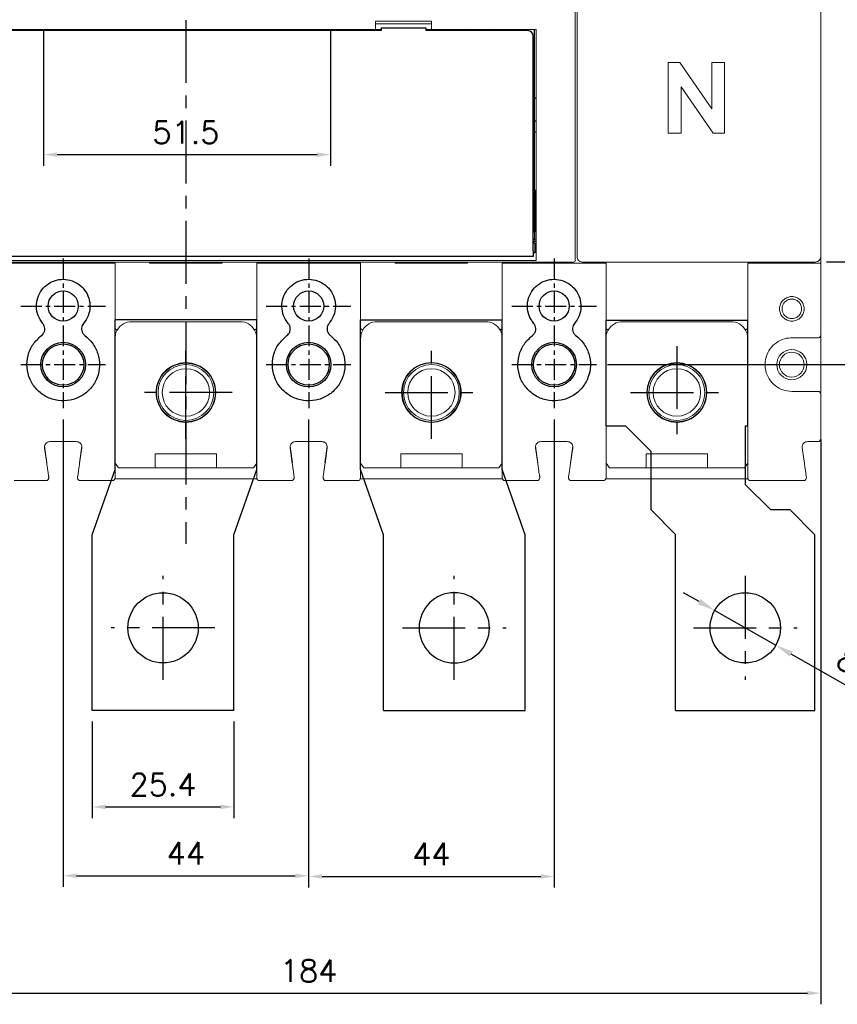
# Model space of a CAD drawing. Extents: x -312 to 2710, y -907 to 1738.
# Tile 10 of 17: x 423 to 570, y 1211 to 1387. Entities that reach past the tile are written whole.
import ezdxf

# ---------------------------------------------------------------- set-up
doc = ezdxf.new("R2010")
doc.units = 0
doc.header["$LTSCALE"] = 3
doc.header["$MEASUREMENT"] = 0
doc.linetypes.add('CENTER', pattern=[2, 1.25, -0.25, 0.25, -0.25])
doc.layers.get('0').update_dxf_attribs({"linetype": 'CONTINUOUS'})
doc.layers.get('Defpoints').update_dxf_attribs({"linetype": 'CONTINUOUS'})
for name, color, linetype in [('cen', 1, 'CENTER'), ('di', 3, 'CONTINUOUS'), ('dwg', 7, 'CONTINUOUS')]:
    doc.layers.add(name, color=color, linetype=linetype)
doc.styles.add('KIM', font='ROMANS.shx', dxfattribs={"height": 5, "bigfont": 'GSG1.shx'})
doc.styles.get("Standard").update_dxf_attribs({"font": 'romans.shx', "height": 4, "bigfont": 'ghs.shx'})
doc.dimstyles.get("Standard").update_dxf_attribs({"dimtxt": 0.18, "dimasz": 0.18, "dimexe": 0.18, "dimexo": 0.0625, "dimgap": 0.09, "dimtad": 0, "dimtih": 1, "dimtoh": 1, "dimdec": 4, "dimzin": 0, "dimdsep": 46, "dimtxsty": 'Standard', "dimcen": 0.09, "dimadec": 0, "dimazin": 0, "dimtfac": 1, "dimtdec": 4, "dimtofl": 0, "dimtmove": 0, "dimatfit": 3, "dimfxl": 0, "dimtolj": 1, "dimtzin": 0, "dimarcsym": 0})
doc.dimstyles.new('STANDARD$0', dxfattribs={"dimtxt": 5, "dimasz": 5, "dimexe": 1, "dimexo": 2, "dimgap": 2, "dimtad": 1, "dimdec": 4, "dimzin": 12, "dimdsep": 46, "dimtxsty": 'KIM', "dimcen": -1, "dimdle": 0.1, "dimadec": 0, "dimazin": 0, "dimtfac": 1, "dimtdec": 4, "dimtmove": 0, "dimatfit": 3, "dimfxl": 0, "dimtolj": 1, "dimtzin": 0, "dimarcsym": 0})

# ---------------------------------------------------------------- blocks, each defined once
blk = doc.blocks.new('fsadfsafas')
at = {"layer": 'cen', "ltscale": 3}
for p, q in [((614, 610.86), (614, 629.46)), ((623.3, 620.16), (604.7, 620.16)), ((626.25, 569.66), (626.25, 586.26)), ((634.55, 577.96), (617.95, 577.96))]:
    blk.add_line(p, q, dxfattribs=at)
at = {"layer": 'dwg'}
for p, q in [((626.5, 634.96), (601.5, 634.96)), ((601.5, 634.96), (601.5, 603.46)), ((626.5, 634.96), (626.5, 603.41)), ((601.5, 603.46), (606, 598.96)), ((626.5, 603.41), (630.95, 598.96)), ((609.5, 598.96), (606, 598.96)), ((609.5, 598.96), (614, 594.46)), ((630.95, 588.46), (630.95, 598.96)), ((614, 583.96), (614, 594.46)), ((635.45, 583.96), (630.95, 588.46)), ((614, 583.96), (613.55, 583.96)), ((613.55, 583.96), (613.55, 564.96)), ((638.95, 583.96), (635.45, 583.96)), ((638.95, 583.96), (638.95, 564.96)), ((638.95, 564.96), (613.55, 564.96))]:
    blk.add_line(p, q, dxfattribs=at)
for centre, radius in [((614, 620.16), 6.3), ((626.25, 577.96), 5.3)]:
    blk.add_circle(centre, radius, dxfattribs=at)
blk = doc.blocks.new('fsadfadsfas')
at = {"layer": 'cen', "ltscale": 3}
for p, q in [((1428.96, 638.76), (1428.96, 655.36)), ((1437.26, 647.06), (1420.66, 647.06)), ((1424.86, 595.56), (1424.86, 614.16)), ((1434.16, 604.86), (1415.56, 604.86))]:
    blk.add_line(p, q, dxfattribs=at)
at = {"layer": 'dwg'}
for p, q in [((1416.26, 633.26), (1416.26, 660.06)), ((1441.66, 660.06), (1416.26, 660.06)), ((1441.66, 633.26), (1441.66, 660.06)), ((1412.16, 621.56), (1416.26, 633.26)), ((1437.56, 621.56), (1441.66, 633.26)), ((1412.16, 590.06), (1412.16, 621.56)), ((1437.56, 590.06), (1437.56, 621.56)), ((1437.56, 590.06), (1412.16, 590.06))]:
    blk.add_line(p, q, dxfattribs=at)
for centre, radius in [((1428.96, 647.06), 5.3), ((1424.86, 604.86), 6.3)]:
    blk.add_circle(centre, radius, dxfattribs=at)
blk = doc.blocks.new('*D218')
at = {"layer": 'Defpoints', "color": 0}
for p in [(427.58, 1387.65), (478.98, 1387.65), (478.98, 1363.2)]:
    blk.add_point(p, dxfattribs=at)
at = {"layer": 'di'}
for p, q in [((427.58, 1385.65), (427.58, 1361.2)), ((478.98, 1385.65), (478.98, 1361.2)), ((429.98, 1363.2), (476.58, 1363.2))]:
    blk.add_line(p, q, dxfattribs=at)
for points in [[(429.98, 1363.6), (429.98, 1362.8), (427.58, 1363.2)], [(476.58, 1363.6), (476.58, 1362.8), (478.98, 1363.2)]]:
    blk.add_solid(points, dxfattribs=at)
at = {"layer": 'di', "insert": (453.08, 1367.2), "char_height": 4, "attachment_point": 5}
blk.add_mtext('\\A1;51.5', dxfattribs=at)
blk = doc.blocks.new('*D219')
at = {"layer": 'Defpoints', "color": 0}
for p in [(436.28, 1263.55), (461.68, 1263.55), (461.68, 1246.24)]:
    blk.add_point(p, dxfattribs=at)
at = {"layer": 'di'}
for p, q in [((436.28, 1261.55), (436.28, 1244.24)), ((461.68, 1261.55), (461.68, 1244.24)), ((438.68, 1246.24), (459.28, 1246.24))]:
    blk.add_line(p, q, dxfattribs=at)
for points in [[(438.68, 1246.64), (438.68, 1245.84), (436.28, 1246.24)], [(459.28, 1246.64), (459.28, 1245.84), (461.68, 1246.24)]]:
    blk.add_solid(points, dxfattribs=at)
at = {"layer": 'di', "insert": (448.98, 1250.24), "char_height": 4, "attachment_point": 5}
blk.add_mtext('\\A1;25.4', dxfattribs=at)
blk = doc.blocks.new('*D169')
at = {"layer": 'Defpoints', "color": 0}
for p in [(547.86, 1281.47), (558.81, 1275.23)]:
    blk.add_point(p, dxfattribs=at)
at = {"layer": 'di'}
for p, q in [((545.08, 1283.05), (542.3, 1284.64)), ((547.86, 1281.47), (558.81, 1275.23)), ((590.79, 1257), (561.59, 1273.65))]:
    blk.add_line(p, q, dxfattribs=at)
for points in [[(545.34, 1283.52), (544.81, 1282.59), (547.86, 1281.47)], [(561.85, 1274.11), (561.32, 1273.18), (558.81, 1275.23)]]:
    blk.add_solid(points, dxfattribs=at)
at = {"layer": 'di', "insert": (580.36, 1267.55), "char_height": 4, "attachment_point": 5, "rotation": 330.3185}
blk.add_mtext('\\A1;8-∅12.6', dxfattribs=at)
blk = doc.blocks.new('*D175')
at = {"layer": 'Defpoints', "color": 0}
for p in [(383.28, 1314.14), (566.88, 1314.14), (566.88, 1212.84)]:
    blk.add_point(p, dxfattribs=at)
at = {"layer": 'di'}
for p, q in [((383.28, 1312.14), (383.28, 1210.84)), ((566.88, 1312.14), (566.88, 1210.84)), ((385.68, 1212.84), (564.48, 1212.84))]:
    blk.add_line(p, q, dxfattribs=at)
for points in [[(385.68, 1213.24), (385.68, 1212.44), (383.28, 1212.84)], [(564.48, 1213.24), (564.48, 1212.44), (566.88, 1212.84)]]:
    blk.add_solid(points, dxfattribs=at)
at = {"layer": 'di', "insert": (475.08, 1216.84), "char_height": 4, "attachment_point": 5}
blk.add_mtext('\\A1;184', dxfattribs=at)
blk = doc.blocks.new('*D176')
at = {"layer": 'Defpoints', "color": 0}
for p in [(431.08, 1317.72), (475.08, 1317.72), (475.08, 1233.89)]:
    blk.add_point(p, dxfattribs=at)
at = {"layer": 'di'}
for p, q in [((431.08, 1315.72), (431.08, 1231.89)), ((475.08, 1315.72), (475.08, 1231.89)), ((433.48, 1233.89), (472.68, 1233.89))]:
    blk.add_line(p, q, dxfattribs=at)
for points in [[(433.48, 1234.29), (433.48, 1233.49), (431.08, 1233.89)], [(472.68, 1234.29), (472.68, 1233.49), (475.08, 1233.89)]]:
    blk.add_solid(points, dxfattribs=at)
at = {"layer": 'di', "insert": (453.08, 1237.89), "char_height": 4, "attachment_point": 5}
blk.add_mtext('\\A1;44', dxfattribs=at)
blk = doc.blocks.new('*D177')
at = {"layer": 'Defpoints', "color": 0}
for p in [(475.08, 1317.72), (519.08, 1317.72), (519.08, 1233.77)]:
    blk.add_point(p, dxfattribs=at)
at = {"layer": 'di'}
for p, q in [((475.08, 1315.72), (475.08, 1231.77)), ((519.08, 1315.72), (519.08, 1231.77)), ((477.48, 1233.77), (516.68, 1233.77))]:
    blk.add_line(p, q, dxfattribs=at)
for points in [[(477.48, 1234.17), (477.48, 1233.37), (475.08, 1233.77)], [(516.68, 1234.17), (516.68, 1233.37), (519.08, 1233.77)]]:
    blk.add_solid(points, dxfattribs=at)
at = {"layer": 'di', "insert": (497.08, 1237.77), "char_height": 4, "attachment_point": 5}
blk.add_mtext('\\A1;44', dxfattribs=at)
blk = doc.blocks.new('*D207')
at = {"layer": 'Defpoints', "color": 0}
for p in [(566.48, 1522.15), (565.92, 1343.95), (599.56, 1343.95)]:
    blk.add_point(p, dxfattribs=at)
at = {"layer": 'di'}
for p, q in [((568.48, 1522.15), (601.56, 1522.15)), ((599.56, 1519.75), (599.56, 1346.35)), ((567.92, 1343.95), (601.56, 1343.95))]:
    blk.add_line(p, q, dxfattribs=at)
for points in [[(599.16, 1519.75), (599.96, 1519.75), (599.56, 1522.15)], [(599.16, 1346.35), (599.96, 1346.35), (599.56, 1343.95)]]:
    blk.add_solid(points, dxfattribs=at)
at = {"layer": 'di', "insert": (595.56, 1433.05), "char_height": 4, "attachment_point": 5, "rotation": 90}
blk.add_mtext('\\A1;179', dxfattribs=at)
blk = doc.blocks.new('*D209')
at = {"layer": 'Defpoints', "color": 0}
for p in [(526.65, 1540.55), (526.67, 1325.55), (613.29, 1325.55)]:
    blk.add_point(p, dxfattribs=at)
at = {"layer": 'di'}
for p, q in [((528.65, 1540.55), (615.29, 1540.55)), ((613.29, 1538.15), (613.29, 1327.95)), ((528.67, 1325.55), (615.29, 1325.55))]:
    blk.add_line(p, q, dxfattribs=at)
for points in [[(612.89, 1538.15), (613.69, 1538.15), (613.29, 1540.55)], [(612.89, 1327.95), (613.69, 1327.95), (613.29, 1325.55)]]:
    blk.add_solid(points, dxfattribs=at)
at = {"layer": 'di', "insert": (609.29, 1433.05), "char_height": 4, "attachment_point": 5, "rotation": 90}
blk.add_mtext('\\A1;215', dxfattribs=at)

msp = doc.modelspace()

# ---------------------------------------------------------------- linework, layer by layer
at = {"color": 7, "linetype": 'Continuous', "lineweight": 15}
for p, q in [((522.882, 1521.584), (522.882, 1344.514)), ((523.182, 1345.392), (523.182, 1401.506)), ((566.882, 1401.683), (566.882, 1345.216)), ((487.082, 1387.149), (497.082, 1387.149)), ((487.082, 1387.149), (487.082, 1385.649)), ((497.082, 1386.649), (487.082, 1386.649)), ((497.082, 1385.649), (497.082, 1387.149)), ((487.082, 1385.649), (390.282, 1385.649)), ((487.082, 1385.649), (488.082, 1385.649)), ((496.082, 1385.649), (497.082, 1385.649)), ((515.882, 1385.649), (497.082, 1385.649)), ((515.882, 1344.732), (515.882, 1385.649)), ((539.547, 1379.749), (541.6, 1379.749)), ((539.547, 1367.049), (539.547, 1379.749)), ((541.6, 1379.749), (547.363, 1371.392)), ((547.363, 1371.392), (547.363, 1379.749)), ((547.363, 1379.749), (549.642, 1379.749)), ((549.642, 1379.749), (549.642, 1367.049)), ((547.574, 1367.049), (541.827, 1375.381)), ((541.827, 1375.381), (541.827, 1367.049)), ((541.827, 1367.049), (539.547, 1367.049)), ((549.642, 1367.049), (547.574, 1367.049)), ((523.182, 1344.951), (523.182, 1345.392)), ((390.282, 1344.214), (515.882, 1344.214)), ((415.082, 1343.949), (447.082, 1343.949)), ((440.382, 1343.749), (421.782, 1343.749)), ((440.382, 1343.749), (440.382, 1332.052)), ((446.582, 1343.949), (446.582, 1343.749)), ((446.582, 1343.749), (459.582, 1343.749)), ((459.082, 1343.949), (447.082, 1343.949)), ((447.082, 1343.749), (447.082, 1343.949)), ((459.082, 1343.949), (491.082, 1343.949)), ((459.082, 1343.749), (459.082, 1343.949)), ((459.582, 1343.749), (459.582, 1343.949)), ((465.782, 1343.749), (465.782, 1332.052)), ((484.382, 1343.749), (465.782, 1343.749)), ((484.382, 1343.749), (484.382, 1332.052)), ((490.582, 1343.949), (490.582, 1343.749)), ((490.582, 1343.749), (503.582, 1343.749)), ((503.082, 1343.949), (491.082, 1343.949)), ((491.082, 1343.749), (491.082, 1343.949)), ((503.082, 1343.949), (522.582, 1343.949)), ((503.082, 1343.749), (503.082, 1343.949)), ((503.582, 1343.749), (503.582, 1343.949)), ((509.782, 1343.749), (509.782, 1332.052)), ((528.382, 1343.749), (509.782, 1343.749)), ((515.882, 1344.433), (515.882, 1344.732)), ((515.882, 1344.214), (515.882, 1344.433)), ((522.882, 1344.514), (522.882, 1344.25)), ((524.182, 1343.949), (565.882, 1343.949)), ((528.382, 1343.749), (528.382, 1332.052)), ((553.782, 1343.749), (553.782, 1332.052)), ((566.882, 1343.749), (553.782, 1343.749)), ((566.882, 1345.216), (566.882, 1344.951)), ((566.882, 1343.749), (566.882, 1344.951)), ((566.882, 1330.849), (566.882, 1343.749)), ((462.782, 1333.249), (443.382, 1333.249)), ((506.782, 1333.249), (487.382, 1333.249)), ((550.782, 1333.249), (531.382, 1333.249)), ((440.382, 1330.249), (440.382, 1307.749)), ((465.782, 1307.749), (465.782, 1330.249)), ((484.382, 1330.249), (484.382, 1307.749)), ((509.782, 1307.749), (509.782, 1330.249)), ((528.382, 1330.249), (528.382, 1307.749)), ((553.782, 1307.749), (553.782, 1330.249)), ((566.382, 1330.349), (561.682, 1330.349)), ((566.882, 1330.849), (566.882, 1320.249)), ((561.682, 1320.749), (566.382, 1320.749)), ((566.882, 1320.249), (566.882, 1312.249)), ((427.745, 1310.908), (428.169, 1307.937)), ((427.745, 1310.608), (428.143, 1307.82)), ((433.429, 1311.749), (428.735, 1311.749)), ((434.419, 1310.908), (433.994, 1307.937)), ((434.021, 1307.82), (434.419, 1310.608)), ((471.745, 1310.908), (472.169, 1307.937)), ((471.745, 1310.608), (472.143, 1307.82)), ((477.429, 1311.749), (472.735, 1311.749)), ((478.419, 1310.908), (477.994, 1307.937)), ((478.021, 1307.82), (478.419, 1310.608)), ((515.745, 1310.908), (516.169, 1307.937)), ((515.745, 1310.608), (516.143, 1307.82)), ((521.429, 1311.749), (516.735, 1311.749)), ((521.994, 1307.937), (522.419, 1310.908)), ((522.021, 1307.82), (522.419, 1310.608)), ((563.545, 1310.608), (563.943, 1307.82)), ((566.382, 1311.749), (564.535, 1311.749)), ((458.582, 1309.549), (447.582, 1309.549)), ((447.582, 1309.549), (447.582, 1307.049)), ((458.582, 1307.049), (458.582, 1309.549)), ((502.582, 1309.549), (491.582, 1309.549)), ((491.582, 1309.549), (491.582, 1307.049)), ((502.582, 1307.049), (502.582, 1309.549)), ((546.582, 1309.549), (535.582, 1309.549)), ((535.582, 1309.549), (535.582, 1307.049)), ((546.582, 1307.049), (546.582, 1309.549)), ((440.382, 1307.899), (440.982, 1307.049)), ((440.982, 1307.049), (447.582, 1307.049)), ((440.982, 1307.049), (465.182, 1307.049)), ((458.582, 1307.049), (465.182, 1307.049)), ((465.182, 1307.049), (465.782, 1307.899)), ((484.382, 1307.899), (484.982, 1307.049)), ((484.982, 1307.049), (491.582, 1307.049)), ((491.582, 1307.049), (502.582, 1307.049)), ((502.582, 1307.049), (509.182, 1307.049)), ((509.182, 1307.049), (509.782, 1307.899)), ((528.382, 1307.899), (528.982, 1307.049)), ((528.982, 1307.049), (535.582, 1307.049)), ((535.582, 1307.049), (546.582, 1307.049)), ((546.582, 1307.049), (553.182, 1307.049)), ((553.182, 1307.049), (553.782, 1307.899)), ((440.34, 1305.049), (465.824, 1305.049)), ((484.34, 1305.049), (509.824, 1305.049)), ((553.824, 1305.049), (528.34, 1305.049)), ((428.005, 1304.749), (422.282, 1304.749)), ((439.882, 1304.749), (434.158, 1304.749)), ((472.005, 1304.749), (466.282, 1304.749)), ((483.882, 1304.749), (478.158, 1304.749)), ((516.005, 1304.749), (510.282, 1304.749)), ((527.882, 1304.749), (522.158, 1304.749)), ((563.805, 1304.749), (554.282, 1304.749))]:
    msp.add_line(p, q, dxfattribs=at)
for p, q in [((488.082, 1385.449), (391.832, 1385.449)), ((488.082, 1385.949), (488.082, 1385.449)), ((488.082, 1385.949), (496.082, 1385.949)), ((496.082, 1385.949), (496.082, 1385.449)), ((514.332, 1385.449), (496.082, 1385.449)), ((503.082, 1385.449), (503.082, 1385.549)), ((508.082, 1385.449), (508.082, 1385.549)), ((515.332, 1345.949), (515.332, 1384.449)), ((515.582, 1349.349), (515.582, 1385.649)), ((515.882, 1373.349), (515.582, 1373.349)), ((515.882, 1373.249), (515.582, 1373.249)), ((515.582, 1369.249), (515.882, 1369.249)), ((515.882, 1367.249), (515.582, 1367.249)), ((515.782, 1356.749), (515.582, 1356.749)), ((515.782, 1349.449), (515.782, 1356.749)), ((515.882, 1356.749), (515.782, 1356.749)), ((515.332, 1349.349), (515.582, 1349.349)), ((515.582, 1349.449), (515.782, 1349.449)), ((515.582, 1349.349), (515.582, 1348.049)), ((515.582, 1348.049), (515.332, 1348.049)), ((515.332, 1347.949), (515.882, 1347.949)), ((515.332, 1347.649), (515.882, 1347.649)), ((515.632, 1347.199), (515.332, 1347.499)), ((515.882, 1347.199), (515.632, 1347.199)), ((515.632, 1347.199), (515.632, 1346.449)), ((515.332, 1345.949), (515.332, 1344.949)), ((515.332, 1345.399), (515.632, 1345.699)), ((515.632, 1346.449), (515.632, 1345.699)), ((515.632, 1345.699), (515.882, 1345.699)), ((515.332, 1344.949), (390.832, 1344.949))]:
    msp.add_line(p, q)
at = {"color": 7, "linetype": 'Continuous', "lineweight": 15, "flags": 128}
for points in [[(433.663, 1305.62), (433.66, 1305.513), (433.676, 1305.416)], [(477.663, 1305.62), (477.66, 1305.513), (477.676, 1305.416)], [(521.663, 1305.62), (521.66, 1305.513), (521.676, 1305.416)]]:
    msp.add_lwpolyline(points, dxfattribs=at)
for centre, radius in [((431.082, 1336.049), 2.7), ((475.082, 1336.049), 2.7), ((519.082, 1336.049), 2.7), ((431.082, 1325.549), 4), ((475.082, 1325.549), 4), ((519.082, 1325.549), 4), ((431.082, 1325.549), 3.7), ((475.082, 1325.549), 3.7), ((519.082, 1325.549), 3.7)]:
    msp.add_circle(centre, radius)
at = {"color": 7, "linetype": 'Continuous', "lineweight": 15}
for centre, radius in [((561.682, 1325.549), 2.7), ((561.682, 1325.549), 2.225), ((453.082, 1320.549), 5.35), ((453.082, 1320.549), 5), ((453.082, 1320.549), 4.25), ((497.082, 1320.549), 5.35), ((497.082, 1320.549), 5), ((497.082, 1320.549), 4.25), ((541.082, 1320.549), 5.35), ((541.082, 1320.549), 5), ((541.082, 1320.549), 4.25)]:
    msp.add_circle(centre, radius, dxfattribs=at)
for centre, radius, start, end in [((505.582, 1377.949), 8, 105.74055, 108.20996), ((505.582, 1377.949), 8, 71.79004, 74.25945), ((514.332, 1384.449), 1, 0, 90)]:
    msp.add_arc(centre, radius, start, end)
for centre, radius, start, end in [((443.382, 1330.249), 3, 90, 150.26227), ((462.782, 1330.249), 3, 29.73773, 90), ((487.382, 1330.249), 3, 90, 150.26227), ((506.782, 1330.249), 3, 29.73773, 90), ((531.382, 1330.249), 3, 90, 150.26227), ((550.782, 1330.249), 3, 30.11955, 90), ((566.382, 1320.249), 0.5, 0, 90), ((566.382, 1312.249), 0.5, 270, 0), ((428.005, 1305.249), 0.5, 270, 8.1301), ((428.005, 1305.549), 0.5, 329.25665, 8.1301), ((434.158, 1305.249), 0.5, 171.8699, 270), ((439.882, 1305.249), 0.5, 270, 0), ((466.282, 1305.249), 0.5, 180, 270), ((472.005, 1305.249), 0.5, 270, 8.1301), ((472.005, 1305.549), 0.5, 329.25665, 8.1301), ((478.158, 1305.249), 0.5, 171.8699, 270), ((483.882, 1305.249), 0.5, 270, 0), ((510.282, 1305.249), 0.5, 180, 270), ((516.005, 1305.249), 0.5, 270, 8.1301), ((516.005, 1305.549), 0.5, 329.25665, 8.1301), ((522.158, 1305.249), 0.5, 171.8699, 270), ((527.882, 1305.249), 0.5, 270, 0), ((554.282, 1305.249), 0.5, 180, 270), ((563.805, 1305.249), 0.5, 270, 8.1301)]:
    msp.add_arc(centre, radius, start, end, dxfattribs=at)
for centre, major_axis, start_param, end_param in [((522.582, 1344.25), (0, 0.301), 3.1415927, 4.712389), ((524.182, 1344.951), (0, 1.002), 1.5707963, 3.1415927), ((565.882, 1344.951), (0, -1.002), 0, 1.5707963)]:
    msp.add_ellipse(centre, major_axis=major_axis, ratio=0.9982744, start_param=start_param, end_param=end_param, dxfattribs=at)
for points, knots in [([(427.432, 1332.931), (427.26, 1333.156), (426.762, 1333.806), (426.285, 1335.11), (426.239, 1336.746), (426.744, 1338.31), (427.735, 1339.617), (429.101, 1340.521), (430.689, 1340.925), (432.324, 1340.781), (433.82, 1340.103), (435.005, 1338.97), (435.751, 1337.51), (435.966, 1335.892), (435.661, 1334.264), (435.041, 1333.375), (434.731, 1332.931)], [0, 0, 0, 0, 0.0389932, 0.1127209, 0.1865914, 0.2607106, 0.334796, 0.4086203, 0.4823615, 0.5563266, 0.6304755, 0.7044802, 0.7782374, 0.8520288, 0.9260134, 1, 1, 1, 1]), ([(471.432, 1332.931), (471.26, 1333.156), (470.762, 1333.806), (470.285, 1335.11), (470.239, 1336.746), (470.744, 1338.31), (471.735, 1339.617), (473.101, 1340.521), (474.689, 1340.925), (476.324, 1340.781), (477.82, 1340.103), (479.005, 1338.97), (479.751, 1337.51), (479.966, 1335.892), (479.661, 1334.264), (479.041, 1333.375), (478.731, 1332.931)], [0, 0, 0, 0, 0.0389932, 0.1127209, 0.1865914, 0.2607106, 0.334796, 0.4086203, 0.4823615, 0.5563266, 0.6304755, 0.7044802, 0.7782374, 0.8520288, 0.9260134, 1, 1, 1, 1]), ([(515.432, 1332.931), (515.26, 1333.156), (514.762, 1333.806), (514.285, 1335.11), (514.239, 1336.746), (514.744, 1338.31), (515.735, 1339.617), (517.101, 1340.521), (518.689, 1340.925), (520.324, 1340.781), (521.82, 1340.103), (523.005, 1338.97), (523.751, 1337.51), (523.966, 1335.892), (523.661, 1334.264), (523.041, 1333.375), (522.731, 1332.931)], [0, 0, 0, 0, 0.0389932, 0.1127209, 0.1865914, 0.2607106, 0.334796, 0.4086203, 0.4823615, 0.5563266, 0.6304755, 0.7044802, 0.7782374, 0.8520288, 0.9260134, 1, 1, 1, 1]), ([(427.19, 1330.755), (427.298, 1330.852), (427.533, 1331.06), (427.75, 1331.502), (427.819, 1332.006), (427.723, 1332.515), (427.529, 1332.792), (427.432, 1332.931)], [0, 0, 0, 0, 0.1767702, 0.3824571, 0.5882182, 0.7941418, 1, 1, 1, 1]), ([(434.731, 1332.931), (434.647, 1332.814), (434.464, 1332.56), (434.349, 1332.081), (434.393, 1331.574), (434.598, 1331.098), (434.849, 1330.87), (434.974, 1330.755)], [0, 0, 0, 0, 0.1762349, 0.3819524, 0.5878501, 0.7939744, 1, 1, 1, 1]), ([(471.19, 1330.755), (471.298, 1330.852), (471.533, 1331.06), (471.75, 1331.502), (471.819, 1332.006), (471.723, 1332.515), (471.529, 1332.792), (471.432, 1332.931)], [0, 0, 0, 0, 0.1767702, 0.3824571, 0.5882182, 0.7941418, 1, 1, 1, 1]), ([(478.731, 1332.931), (478.647, 1332.814), (478.464, 1332.56), (478.349, 1332.081), (478.393, 1331.574), (478.598, 1331.098), (478.849, 1330.87), (478.974, 1330.755)], [0, 0, 0, 0, 0.1762349, 0.3819524, 0.5878501, 0.7939744, 1, 1, 1, 1]), ([(515.19, 1330.755), (515.298, 1330.852), (515.533, 1331.06), (515.75, 1331.502), (515.819, 1332.006), (515.723, 1332.515), (515.529, 1332.792), (515.432, 1332.931)], [0, 0, 0, 0, 0.1767702, 0.3824571, 0.5882182, 0.7941418, 1, 1, 1, 1]), ([(522.731, 1332.931), (522.647, 1332.814), (522.464, 1332.56), (522.349, 1332.081), (522.393, 1331.574), (522.598, 1331.098), (522.849, 1330.87), (522.974, 1330.755)], [0, 0, 0, 0, 0.1762349, 0.3819524, 0.5878501, 0.7939744, 1, 1, 1, 1]), ([(434.974, 1330.755), (435.441, 1330.34), (436.452, 1329.443), (437.392, 1327.54), (437.704, 1325.353), (437.265, 1323.17), (436.13, 1321.26), (434.432, 1319.836), (432.363, 1319.051), (430.144, 1318.992), (428.027, 1319.671), (426.257, 1321.011), (425.032, 1322.854), (424.48, 1325.001), (424.675, 1327.206), (425.562, 1329.269), (426.647, 1330.26), (427.19, 1330.755)], [0, 0, 0, 0, 0.0576455, 0.1246599, 0.1917276, 0.2592147, 0.3268307, 0.3940899, 0.4611735, 0.5282591, 0.5958477, 0.6633841, 0.7305035, 0.797489, 0.8648338, 0.9324162, 1, 1, 1, 1]), ([(478.974, 1330.755), (479.441, 1330.34), (480.452, 1329.443), (481.392, 1327.54), (481.704, 1325.353), (481.265, 1323.17), (480.13, 1321.26), (478.432, 1319.836), (476.363, 1319.051), (474.144, 1318.992), (472.027, 1319.671), (470.257, 1321.011), (469.032, 1322.854), (468.48, 1325.001), (468.675, 1327.206), (469.562, 1329.269), (470.647, 1330.26), (471.19, 1330.755)], [0, 0, 0, 0, 0.0576455, 0.1246599, 0.1917276, 0.2592147, 0.3268307, 0.3940899, 0.4611735, 0.5282591, 0.5958477, 0.6633841, 0.7305035, 0.797489, 0.8648338, 0.9324162, 1, 1, 1, 1]), ([(522.974, 1330.755), (523.441, 1330.34), (524.452, 1329.443), (525.392, 1327.54), (525.704, 1325.353), (525.265, 1323.17), (524.13, 1321.26), (522.432, 1319.836), (520.363, 1319.051), (518.144, 1318.992), (516.027, 1319.671), (514.257, 1321.011), (513.032, 1322.854), (512.48, 1325.001), (512.675, 1327.206), (513.562, 1329.269), (514.647, 1330.26), (515.19, 1330.755)], [0, 0, 0, 0, 0.0576455, 0.1246599, 0.1917276, 0.2592147, 0.3268307, 0.3940899, 0.4611735, 0.5282591, 0.5958477, 0.6633841, 0.7305035, 0.797489, 0.8648338, 0.9324162, 1, 1, 1, 1])]:
    msp.add_open_spline(points, degree=3, knots=knots)
for points, knots in [([(563.905, 1335.549), (563.871, 1335.262), (563.802, 1334.688), (563.294, 1333.954), (562.56, 1333.472), (561.693, 1333.295), (560.827, 1333.471), (560.087, 1333.954), (559.599, 1334.688), (559.42, 1335.551), (559.599, 1336.413), (560.088, 1337.145), (560.828, 1337.628), (561.694, 1337.804), (562.562, 1337.626), (563.295, 1337.143), (563.803, 1336.41), (563.871, 1335.836), (563.905, 1335.549)], [0, 0, 0, 0, 0.0622501, 0.1246646, 0.1872872, 0.2500223, 0.3127178, 0.3752577, 0.4377341, 0.5001511, 0.5624058, 0.6247434, 0.687323, 0.7500633, 0.8128155, 0.8754149, 0.9377792, 1, 1, 1, 1]), ([(563.432, 1335.549), (563.41, 1335.76), (563.377, 1336.09), (563.165, 1336.501), (562.909, 1336.823), (562.569, 1337.079), (562.205, 1337.231), (561.943, 1337.284), (561.779, 1337.297), (561.614, 1337.302), (561.302, 1337.276), (560.908, 1337.142), (560.527, 1336.885), (560.225, 1336.558), (559.992, 1336.102), (559.9, 1335.551), (559.991, 1334.999), (560.224, 1334.542), (560.526, 1334.214), (560.907, 1333.956), (561.301, 1333.823), (561.749, 1333.785), (562.143, 1333.842), (562.568, 1334.019), (562.909, 1334.275), (563.164, 1334.597), (563.377, 1335.008), (563.41, 1335.338), (563.432, 1335.549)], [0, 0, 0, 0, 0.0573026, 0.0898259, 0.1248557, 0.1692261, 0.2048978, 0.2318432, 0.2420425, 0.250051, 0.2769365, 0.3274704, 0.3617137, 0.4018747, 0.4479384, 0.49989, 0.5519602, 0.5981192, 0.6383485, 0.6726363, 0.7231786, 0.74997, 0.7950196, 0.8306896, 0.875055, 0.9100937, 0.9426359, 1, 1, 1, 1]), ([(440.411, 1331.969), (440.407, 1331.971), (440.398, 1331.978), (440.387, 1331.999), (440.382, 1332.025), (440.382, 1332.044), (440.382, 1332.052)], [0, 0, 0, 0, 0.1590345, 0.3666252, 0.749201, 1, 1, 1, 1]), ([(440.777, 1331.737), (440.692, 1331.572), (440.456, 1331.109), (440.411, 1330.586), (440.382, 1330.249)], [0, 0, 0, 0, 0.3574596, 1, 1, 1, 1]), ([(440.777, 1331.737), (440.777, 1331.738), (440.777, 1331.738), (440.775, 1331.743), (440.75, 1331.762), (440.67, 1331.814), (440.553, 1331.885), (440.458, 1331.941), (440.411, 1331.969)], [0, 0, 0, 0, 0.0208293, 0.0606008, 0.2956438, 0.5304854, 0.7652397, 1, 1, 1, 1]), ([(465.387, 1331.737), (465.387, 1331.738), (465.387, 1331.738), (465.389, 1331.743), (465.414, 1331.762), (465.494, 1331.814), (465.61, 1331.885), (465.705, 1331.941), (465.753, 1331.969)], [0, 0, 0, 0, 0.0208293, 0.0606008, 0.2956438, 0.5304854, 0.7652397, 1, 1, 1, 1]), ([(465.782, 1330.249), (465.753, 1330.586), (465.708, 1331.109), (465.471, 1331.572), (465.387, 1331.737)], [0, 0, 0, 0, 0.6425404, 1, 1, 1, 1]), ([(465.782, 1332.052), (465.782, 1332.041), (465.781, 1332.02), (465.774, 1331.994), (465.764, 1331.976), (465.756, 1331.971), (465.753, 1331.969)], [0, 0, 0, 0, 0.3461544, 0.6944978, 0.8685465, 1, 1, 1, 1]), ([(484.411, 1331.969), (484.407, 1331.971), (484.398, 1331.978), (484.387, 1331.999), (484.382, 1332.025), (484.382, 1332.044), (484.382, 1332.052)], [0, 0, 0, 0, 0.1590219, 0.3666162, 0.7491963, 1, 1, 1, 1]), ([(484.777, 1331.737), (484.692, 1331.572), (484.456, 1331.109), (484.411, 1330.586), (484.382, 1330.249)], [0, 0, 0, 0, 0.3574597, 1, 1, 1, 1]), ([(484.411, 1331.969), (484.458, 1331.941), (484.553, 1331.885), (484.67, 1331.814), (484.75, 1331.762), (484.775, 1331.743), (484.777, 1331.738), (484.777, 1331.738), (484.777, 1331.737)], [0, 0, 0, 0, 0.234761, 0.4695166, 0.7043566, 0.9393994, 0.9791707, 1, 1, 1, 1]), ([(509.753, 1331.969), (509.705, 1331.941), (509.61, 1331.885), (509.494, 1331.814), (509.414, 1331.762), (509.389, 1331.743), (509.387, 1331.738), (509.387, 1331.738), (509.387, 1331.737)], [0, 0, 0, 0, 0.23476098, 0.46951659, 0.70435657, 0.93939936, 0.9791707, 1, 1, 1, 1]), ([(509.782, 1330.249), (509.753, 1330.586), (509.708, 1331.109), (509.471, 1331.572), (509.387, 1331.737)], [0, 0, 0, 0, 0.6425409, 1, 1, 1, 1]), ([(509.782, 1332.052), (509.782, 1332.041), (509.781, 1332.02), (509.774, 1331.994), (509.764, 1331.976), (509.756, 1331.971), (509.753, 1331.969)], [0, 0, 0, 0, 0.3461566, 0.6945031, 0.8685532, 1, 1, 1, 1]), ([(528.411, 1331.969), (528.407, 1331.971), (528.398, 1331.978), (528.387, 1331.999), (528.382, 1332.025), (528.382, 1332.044), (528.382, 1332.052)], [0, 0, 0, 0, 0.1590465, 0.366633, 0.7492075, 1, 1, 1, 1]), ([(528.777, 1331.737), (528.692, 1331.572), (528.456, 1331.109), (528.411, 1330.586), (528.382, 1330.249)], [0, 0, 0, 0, 0.35745988, 1, 1, 1, 1]), ([(528.411, 1331.969), (528.458, 1331.941), (528.553, 1331.885), (528.67, 1331.814), (528.75, 1331.762), (528.775, 1331.743), (528.777, 1331.738), (528.777, 1331.738), (528.777, 1331.737)], [0, 0, 0, 0, 0.2347579, 0.4695147, 0.7043559, 0.9393989, 0.9791706, 1, 1, 1, 1]), ([(553.761, 1331.994), (553.714, 1331.966), (553.618, 1331.909), (553.498, 1331.836), (553.412, 1331.782), (553.381, 1331.76), (553.377, 1331.755), (553.377, 1331.755), (553.377, 1331.755)], [0, 0, 0, 0, 0.2283857, 0.4567605, 0.685182, 0.9137003, 0.9759692, 1, 1, 1, 1]), ([(553.782, 1330.249), (553.753, 1330.587), (553.707, 1331.117), (553.465, 1331.585), (553.377, 1331.755)], [0, 0, 0, 0, 0.6377436, 1, 1, 1, 1]), ([(553.782, 1332.052), (553.782, 1332.045), (553.781, 1332.03), (553.777, 1332.011), (553.769, 1331.999), (553.764, 1331.995), (553.761, 1331.994)], [0, 0, 0, 0, 0.3476691, 0.6977915, 0.872981, 1, 1, 1, 1]), ([(561.682, 1330.349), (561.507, 1330.343), (560.796, 1330.319), (559.568, 1329.958), (558.229, 1329.015), (557.277, 1327.677), (556.821, 1326.102), (556.912, 1324.463), (557.541, 1322.944), (558.634, 1321.73), (560.068, 1320.907), (561.144, 1320.802), (561.682, 1320.749)], [0, 0, 0, 0, 0.0349025, 0.1422146, 0.2496422, 0.3568783, 0.46401, 0.5713246, 0.6787561, 0.7859578, 0.8929777, 1, 1, 1, 1]), ([(566.382, 1330.349), (566.383, 1330.349), (566.436, 1330.349), (566.551, 1330.368), (566.702, 1330.451), (566.809, 1330.577), (566.871, 1330.711), (566.878, 1330.803), (566.882, 1330.849)], [0, 0, 0, 0, 0.00485876, 0.23453822, 0.50136523, 0.702842, 0.85112324, 1, 1, 1, 1]), ([(428.735, 1311.749), (428.622, 1311.738), (428.397, 1311.716), (428.097, 1311.543), (427.872, 1311.289), (427.732, 1310.963), (427.74, 1310.729), (427.745, 1310.608)], [0, 0, 0, 0, 0.1973372, 0.3946917, 0.5920245, 0.7890374, 1, 1, 1, 1]), ([(434.419, 1310.608), (434.424, 1310.72), (434.434, 1310.946), (434.306, 1311.267), (434.087, 1311.526), (433.785, 1311.711), (433.551, 1311.736), (433.429, 1311.749)], [0, 0, 0, 0, 0.1964018, 0.3928602, 0.589578, 0.7867327, 1, 1, 1, 1]), ([(472.735, 1311.749), (472.622, 1311.738), (472.397, 1311.716), (472.097, 1311.543), (471.872, 1311.289), (471.732, 1310.963), (471.74, 1310.729), (471.745, 1310.608)], [0, 0, 0, 0, 0.1973373, 0.3946909, 0.5920245, 0.7890374, 1, 1, 1, 1]), ([(478.419, 1310.608), (478.424, 1310.72), (478.434, 1310.946), (478.306, 1311.267), (478.087, 1311.526), (477.785, 1311.711), (477.551, 1311.736), (477.429, 1311.749)], [0, 0, 0, 0, 0.1964018, 0.3928602, 0.589578, 0.7867327, 1, 1, 1, 1]), ([(516.735, 1311.749), (516.622, 1311.738), (516.397, 1311.716), (516.097, 1311.543), (515.872, 1311.289), (515.732, 1310.963), (515.74, 1310.729), (515.745, 1310.608)], [0, 0, 0, 0, 0.1973376, 0.3946906, 0.592023, 0.7890371, 1, 1, 1, 1]), ([(522.419, 1310.608), (522.424, 1310.72), (522.434, 1310.946), (522.306, 1311.267), (522.087, 1311.526), (521.785, 1311.711), (521.551, 1311.736), (521.429, 1311.749)], [0, 0, 0, 0, 0.1964022, 0.3928604, 0.5895784, 0.7867324, 1, 1, 1, 1]), ([(564.535, 1311.749), (564.422, 1311.738), (564.198, 1311.716), (563.897, 1311.543), (563.672, 1311.289), (563.532, 1310.963), (563.54, 1310.729), (563.545, 1310.608)], [0, 0, 0, 0, 0.1977738, 0.3953537, 0.5924493, 0.7891383, 1, 1, 1, 1]), ([(428.143, 1307.82), (428.183, 1307.539), (428.264, 1306.976), (428.371, 1306.224), (428.452, 1305.66), (428.494, 1305.362), (428.499, 1305.332), (428.5, 1305.32)], [0, 0, 0, 0, 0.2162145, 0.4325033, 0.6470863, 0.8596146, 1, 1, 1, 1]), ([(433.663, 1305.32), (433.667, 1305.347), (433.675, 1305.401), (433.735, 1305.823), (433.824, 1306.446), (433.925, 1307.15), (433.992, 1307.623), (434.021, 1307.82)], [0, 0, 0, 0, 0.2117498, 0.4235112, 0.635204, 0.8481881, 1, 1, 1, 1]), ([(440.382, 1307.749), (440.382, 1307.47), (440.382, 1306.913), (440.382, 1306.169), (440.382, 1305.604), (440.382, 1305.295), (440.382, 1305.263), (440.382, 1305.249)], [0, 0, 0, 0, 0.2116664, 0.4233048, 0.6359489, 0.8508384, 1, 1, 1, 1]), ([(465.782, 1305.249), (465.782, 1305.277), (465.782, 1305.333), (465.782, 1305.772), (465.782, 1306.417), (465.782, 1307.118), (465.782, 1307.574), (465.782, 1307.749)], [0, 0, 0, 0, 0.2178733, 0.4357928, 0.6524138, 0.8666267, 1, 1, 1, 1]), ([(472.143, 1307.82), (472.183, 1307.539), (472.264, 1306.976), (472.371, 1306.224), (472.452, 1305.66), (472.494, 1305.362), (472.499, 1305.332), (472.5, 1305.32)], [0, 0, 0, 0, 0.2162145, 0.4325033, 0.6470863, 0.8596146, 1, 1, 1, 1]), ([(477.663, 1305.32), (477.667, 1305.347), (477.675, 1305.401), (477.735, 1305.823), (477.824, 1306.446), (477.925, 1307.15), (477.992, 1307.623), (478.021, 1307.82)], [0, 0, 0, 0, 0.2117498, 0.4235112, 0.635204, 0.8481881, 1, 1, 1, 1]), ([(484.382, 1307.749), (484.382, 1307.47), (484.382, 1306.913), (484.382, 1306.169), (484.382, 1305.604), (484.382, 1305.295), (484.382, 1305.263), (484.382, 1305.249)], [0, 0, 0, 0, 0.2116664, 0.4233048, 0.6359489, 0.8508384, 1, 1, 1, 1]), ([(509.782, 1305.249), (509.782, 1305.277), (509.782, 1305.333), (509.782, 1305.772), (509.782, 1306.417), (509.782, 1307.118), (509.782, 1307.574), (509.782, 1307.749)], [0, 0, 0, 0, 0.2178733, 0.4357928, 0.6524138, 0.8666267, 1, 1, 1, 1]), ([(516.143, 1307.82), (516.183, 1307.539), (516.264, 1306.976), (516.371, 1306.224), (516.452, 1305.66), (516.494, 1305.362), (516.499, 1305.332), (516.5, 1305.32)], [0, 0, 0, 0, 0.2162147, 0.4325033, 0.6470863, 0.8596147, 1, 1, 1, 1]), ([(521.663, 1305.32), (521.667, 1305.347), (521.675, 1305.401), (521.735, 1305.823), (521.824, 1306.446), (521.925, 1307.15), (521.992, 1307.623), (522.021, 1307.82)], [0, 0, 0, 0, 0.2117497, 0.4235112, 0.6352041, 0.8481881, 1, 1, 1, 1]), ([(528.382, 1307.749), (528.382, 1307.47), (528.382, 1306.913), (528.382, 1306.169), (528.382, 1305.604), (528.382, 1305.295), (528.382, 1305.263), (528.382, 1305.249)], [0, 0, 0, 0, 0.2116664, 0.4233048, 0.6359489, 0.8508384, 1, 1, 1, 1]), ([(553.782, 1305.249), (553.782, 1305.277), (553.782, 1305.333), (553.782, 1305.767), (553.782, 1306.406), (553.782, 1307.109), (553.782, 1307.569), (553.782, 1307.749)], [0, 0, 0, 0, 0.2161782, 0.4323742, 0.6479751, 0.8624582, 1, 1, 1, 1]), ([(563.943, 1307.82), (563.984, 1307.536), (564.065, 1306.968), (564.173, 1306.214), (564.254, 1305.648), (564.295, 1305.359), (564.299, 1305.331), (564.3, 1305.32)], [0, 0, 0, 0, 0.2174365, 0.4348539, 0.6523891, 0.8686965, 1, 1, 1, 1])]:
    msp.add_open_spline(points, degree=3, knots=knots, dxfattribs=at)
at = {"layer": 'cen', "ltscale": 3}
msp.add_line((453.082, 1495.302), (453.082, 1293.389), dxfattribs=at)
at = {"layer": 'cen'}
for p, q in [((431.107, 1344.581), (431.107, 1317.719)), ((475.107, 1344.581), (475.107, 1317.719)), ((519.107, 1344.581), (519.107, 1317.719)), ((423.496, 1336.049), (438.668, 1336.049)), ((467.496, 1336.049), (482.668, 1336.049)), ((511.496, 1336.049), (526.668, 1336.049)), ((423.496, 1325.549), (438.668, 1325.549)), ((467.496, 1325.549), (482.668, 1325.549)), ((511.496, 1325.549), (526.668, 1325.549))]:
    msp.add_line(p, q, dxfattribs=at)

# ---------------------------------------------------------------- block references
at = {"layer": 'di'}
msp.add_blockref('fsadfadsfas', (-975.875, 673.489), dxfattribs=at)
at = {"layer": 'di', "xscale": -1}
msp.add_blockref('fsadfadsfas', (1926.039, 673.489), dxfattribs=at)
at = {"layer": 'di', "rotation": 180}
msp.add_blockref('fsadfsafas', (1167.336, 1898.507), dxfattribs=at)

# ---------------------------------------------------------------- dimensions: what is measured, and where the dimension line sits
at = {"layer": 'di'}
dim = msp.add_linear_dim(base=(613.294, 1325.549), p1=(526.653, 1540.549), p2=(526.668, 1325.549), angle=90, text='215', dimstyle='STANDARD$0', override={"dimtxt": 4, "dimasz": 2.4, "dimexe": 2, "dimdec": 2, "dimzin": 8, "dimtxsty": 'Standard', "dimcen": 0, "dimdle": 0, "dimclrd": 256, "dimclre": 256, "dimclrt": 256, "dimadec": 2, "dimazin": 2, "dimtfac": 0.6, "dimtdec": 2, "dimtzin": 8, "dimlwd": 65535, "dimlwe": 65535}, dxfattribs=at)
dim.commit()
dim.dimension.update_dxf_attribs({"geometry": '*D209', "text_midpoint": (613.294, 1433.049), "dimtype": 160})
dim = msp.add_linear_dim(base=(599.556, 1343.949), p1=(566.481, 1522.149), p2=(565.916, 1343.949), angle=90, text='179', dimstyle='STANDARD$0', override={"dimtxt": 4, "dimasz": 2.4, "dimexe": 2, "dimdec": 2, "dimzin": 8, "dimtxsty": 'Standard', "dimcen": 0, "dimdle": 0, "dimclrd": 256, "dimclre": 256, "dimclrt": 256, "dimadec": 2, "dimazin": 2, "dimtfac": 0.6, "dimtdec": 2, "dimtzin": 8, "dimlwd": 65535, "dimlwe": 65535}, dxfattribs=at)
dim.commit()
dim.dimension.update_dxf_attribs({"geometry": '*D207', "text_midpoint": (595.556, 1433.049)})
dim = msp.add_linear_dim(base=(478.982, 1363.197), p1=(427.582, 1387.649), p2=(478.982, 1387.649), text='51.5', dimstyle='STANDARD$0', override={"dimtxt": 4, "dimasz": 2.4, "dimexe": 2, "dimdec": 2, "dimzin": 8, "dimtxsty": 'Standard', "dimcen": 0, "dimdle": 0, "dimclrd": 256, "dimclre": 256, "dimclrt": 256, "dimadec": 2, "dimazin": 2, "dimtfac": 0.6, "dimtdec": 2, "dimtzin": 8, "dimlwd": 65535, "dimlwe": 65535}, dxfattribs=at)
dim.commit()
dim.dimension.update_dxf_attribs({"geometry": '*D218', "text_midpoint": (453.082, 1363.197), "dimtype": 160})
for base, p1, p2, picture, middle in [((475.082, 1233.893), (431.082, 1317.719), (475.082, 1317.719), '*D176', (453.082, 1237.893)), ((519.082, 1233.774), (475.082, 1317.719), (519.082, 1317.719), '*D177', (497.082, 1237.774)), ((461.682, 1246.235), (436.282, 1263.549), (461.682, 1263.549), '*D219', (448.982, 1250.235))]:
    dim = msp.add_linear_dim(base=base, p1=p1, p2=p2, dimstyle='STANDARD$0', override={"dimtxt": 4, "dimasz": 2.4, "dimexe": 2, "dimdec": 2, "dimzin": 8, "dimtxsty": 'Standard', "dimcen": 0, "dimdle": 0, "dimclrd": 256, "dimclre": 256, "dimclrt": 256, "dimadec": 2, "dimazin": 2, "dimtfac": 0.6, "dimtdec": 2, "dimtzin": 8, "dimlwd": 65535, "dimlwe": 65535}, dxfattribs=at)
    dim.commit()
    dim.dimension.update_dxf_attribs({"geometry": picture, "text_midpoint": middle})
dim = msp.add_linear_dim(base=(566.882, 1212.84), p1=(383.282, 1314.143), p2=(566.882, 1314.143), text='184', dimstyle='STANDARD$0', override={"dimtxt": 4, "dimasz": 2.4, "dimexe": 2, "dimdec": 2, "dimzin": 8, "dimtxsty": 'Standard', "dimcen": 0, "dimdle": 0, "dimclrd": 256, "dimclre": 256, "dimclrt": 256, "dimadec": 2, "dimazin": 2, "dimtfac": 0.6, "dimtdec": 2, "dimtzin": 8, "dimlwd": 65535, "dimlwe": 65535}, dxfattribs=at)
dim.commit()
dim.dimension.update_dxf_attribs({"geometry": '*D175', "text_midpoint": (475.082, 1216.84)})
dim = msp.add_diameter_dim_2p(p1=(547.858, 1281.469), p2=(558.805, 1275.23), text='8-<>', dimstyle='Standard', override={"dimtxt": 4, "dimasz": 3.2, "dimexe": 2, "dimexo": 2, "dimgap": 2, "dimtad": 1, "dimtih": 0, "dimtoh": 0, "dimdec": 2, "dimzin": 8, "dimcen": 0, "dimclrd": 256, "dimclre": 256, "dimclrt": 256, "dimadec": 2, "dimazin": 2, "dimtfac": 0.6, "dimtdec": 2, "dimtofl": 1, "dimtzin": 8, "dimlwd": 65535, "dimlwe": 65535}, dxfattribs=at)
dim.commit()
dim.dimension.update_dxf_attribs({"geometry": '*D169', "text_midpoint": (578.384, 1264.071), "dimtype": 163})

doc.saveas('drawing.dxf')
